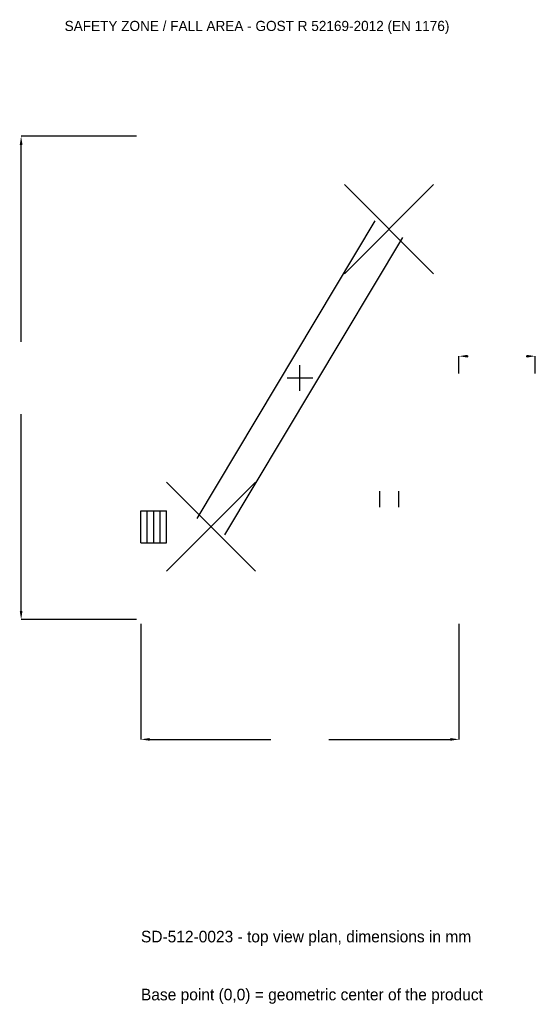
# Model space of a CAD drawing. Extents: x -6610 to 5550, y -14775 to 8451.
import ezdxf

# ---------------------------------------------------------------- set-up
doc = ezdxf.new("R2010")
doc.units = 0
for name, color, linetype in [('GP_MAF_zona_bezopasnosti', 1, 'Continuous'), ('ZSK_DANNYE', 3, 'Continuous'), ('ZSK_KONTUR', 7, 'Continuous'), ('ZSK_RAZMERY', 8, 'Continuous')]:
    doc.layers.add(name, color=color, linetype=linetype)
doc.dimstyles.new('ORION', dxfattribs={"dimtxt": 342, "dimasz": 205.2, "dimexe": 1.25, "dimexo": 102.6, "dimtad": 1, "dimcen": 2.5, "dimazin": 3, "dimtfac": 1, "dimtmove": 0, "dimatfit": 3})

# ---------------------------------------------------------------- blocks, each defined once
blk = doc.blocks.new('_CLOSEDFILLED')
at = {"color": 0, "linetype": 'BYBLOCK'}
blk.add_solid([(-1, 0.16), (0, 0), (-1, -0.16)], dxfattribs=at)
blk = doc.blocks.new('*D1')
for p, q in [((-3750, -5802.6), (-3750, -8526)), ((3750, -5802.6), (3750, -8526)), ((-3544.8, -8526), (-684, -8526)), ((684, -8526), (3544.8, -8526))]:
    blk.add_line(p, q)
at = {"layer": 'Defpoints'}
for p in [(-3750, -5700), (3750, -5700), (-3750, -8526)]:
    blk.add_point(p, dxfattribs=at)
at = {"layer": 'ZSK_RAZMERY', "xscale": 205.2, "yscale": 205.2, "rotation": 180}
blk.add_blockref('_CLOSEDFILLED', (-3750, -8526), dxfattribs=at)
at = {"layer": 'ZSK_RAZMERY', "xscale": 205.2, "yscale": 205.2}
blk.add_blockref('_CLOSEDFILLED', (3750, -8526), dxfattribs=at)
blk = doc.blocks.new('*D2')
for p, q in [((-3852.6, 5700), (-6576, 5700)), ((-6576, 855), (-6576, 5494.8)), ((-6576, -5494.8), (-6576, -855)), ((-3852.6, -5700), (-6576, -5700))]:
    blk.add_line(p, q)
at = {"layer": 'Defpoints'}
for p in [(-3750, 5700), (-6576, -5700), (-3750, -5700)]:
    blk.add_point(p, dxfattribs=at)
at = {"layer": 'ZSK_RAZMERY', "xscale": 205.2, "yscale": 205.2}
for p, rotation in [((-6576, 5700), 90), ((-6576, -5700), 270)]:
    blk.add_blockref('_CLOSEDFILLED', p, dxfattribs=dict(at, rotation=rotation))
blk = doc.blocks.new('*D3')
for p, q in [((3750, 102.6), (3750, 513)), ((3955.2, 513), (3966, 513)), ((5334, 513), (5344.8, 513)), ((5550, 102.6), (5550, 513))]:
    blk.add_line(p, q)
at = {"layer": 'Defpoints'}
for p in [(3750, 513), (3750, 0), (5550, 0)]:
    blk.add_point(p, dxfattribs=at)
at = {"layer": 'ZSK_RAZMERY', "xscale": 205.2, "yscale": 205.2, "rotation": 180}
blk.add_blockref('_CLOSEDFILLED', (3750, 513), dxfattribs=at)
at = {"layer": 'ZSK_RAZMERY', "xscale": 205.2, "yscale": 205.2}
blk.add_blockref('_CLOSEDFILLED', (5550, 513), dxfattribs=at)
blk = doc.blocks.new('B1')
at = {"layer": 'ZSK_KONTUR'}
for p, q in [((1050, 2460), (3150, 4560)), ((1050, 4560), (3150, 2460)), ((-2424.377, -3315.928), (1775.623, 3704.072)), ((-1775.623, -3704.072), (2424.377, 3315.928)), ((-3150, -4560), (-1050, -2460)), ((-3150, -2460), (-1050, -4560)), ((1873.2, -2670), (1873.2, -3048)), ((2326.8, -2670), (2326.8, -3048)), ((-3750, -3132), (-3150, -3132)), ((-3750, -3888), (-3750, -3132)), ((-3600, -3888), (-3600, -3132)), ((-3450, -3888), (-3450, -3132)), ((-3300, -3888), (-3300, -3132)), ((-3150, -3888), (-3150, -3132)), ((-3750, -3888), (-3150, -3888))]:
    blk.add_line(p, q, dxfattribs=at)
at = {"layer": 'ZSK_RAZMERY'}
for p, q in [((0, -300), (0, 300)), ((-300, 0), (300, 0))]:
    blk.add_line(p, q, dxfattribs=at)
at = {"layer": 'GP_MAF_zona_bezopasnosti', "color": 1}
blk.add_text('SAFETY ZONE / FALL AREA - GOST R 52169-2012 (EN 1176)', height=239.4, dxfattribs=at).set_placement((-5550, 8184))
at = {"layer": 'ZSK_RAZMERY'}
dim = blk.add_linear_dim(base=(-6576, -5700), p1=(-3750, -5700), p2=(-3750, 5700), angle=90, dimstyle='ORION', dxfattribs=at)
dim.commit()
dim.dimension.update_dxf_attribs({"geometry": '*D2', "text_midpoint": (-6576, 0)})
for base, p1, p2, picture, middle in [((3750, 513), (3750, 0), (5550, 0), '*D3', (4650, 513)), ((-3750, -8526), (-3750, -5700), (3750, -5700), '*D1', (0, -8526))]:
    dim = blk.add_linear_dim(base=base, p1=p1, p2=p2, dimstyle='ORION', dxfattribs=at)
    dim.commit()
    dim.dimension.update_dxf_attribs({"geometry": picture, "text_midpoint": middle})

msp = doc.modelspace()

# ---------------------------------------------------------------- block references
msp.add_blockref('B1', (0, 0))

# ---------------------------------------------------------------- texts
at = {"layer": 'ZSK_DANNYE', "color": 3}
msp.add_text('SD-512-0023 - top view plan, dimensions in mm', height=273.6, dxfattribs=at).set_placement((-3750, -13314))
at = {"layer": 'ZSK_DANNYE', "color": 7}
msp.add_text('Base point (0,0) = geometric center of the product', height=273.6, dxfattribs=at).set_placement((-3750, -14682))

doc.saveas('drawing.dxf')
